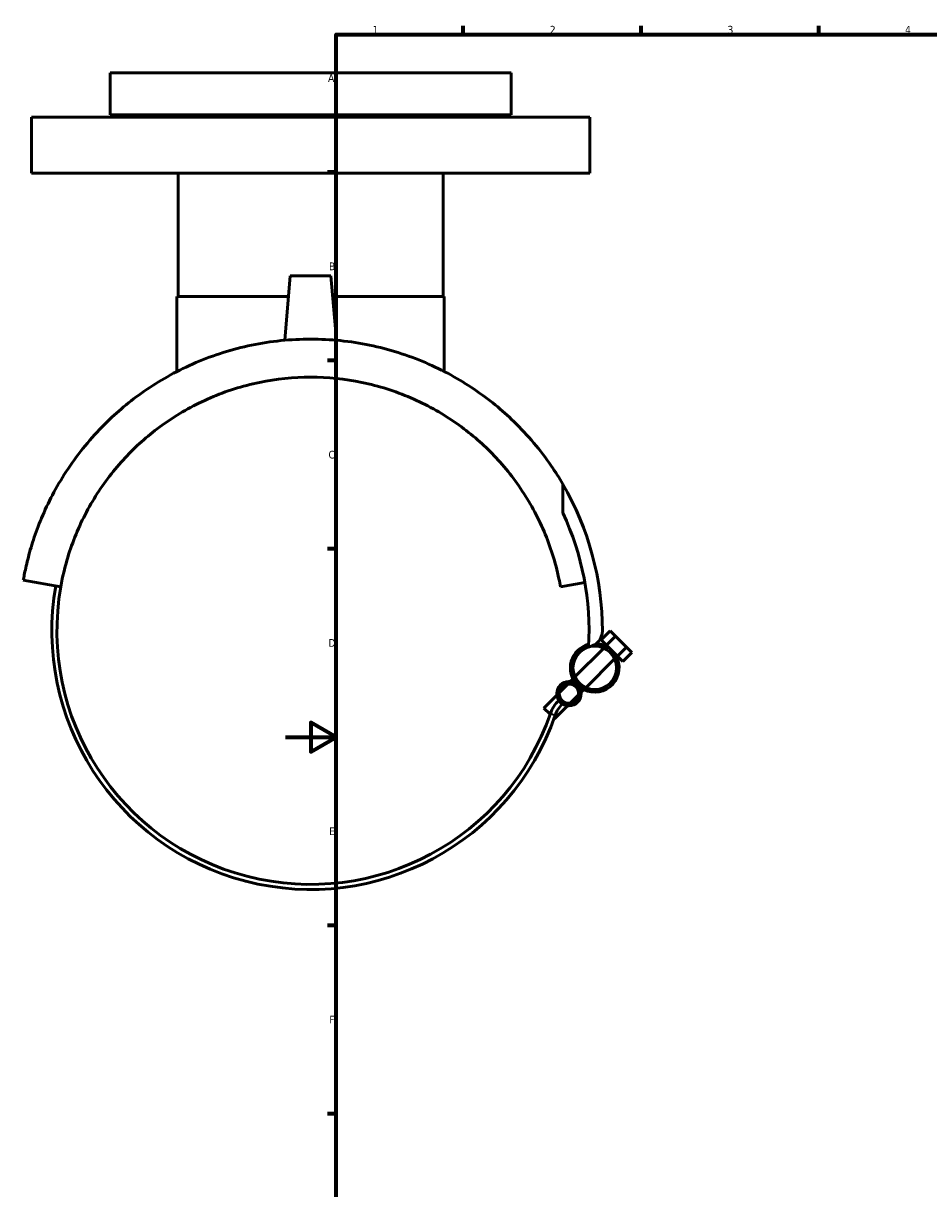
# Model space of a CAD drawing. Header units: millimetres. Extents: x -103 to 1023, y -302 to 1718.
# Tile 2 of 6: x -103 to 254, y 119 to 578. Entities that reach past the tile are written whole.
import ezdxf

# ---------------------------------------------------------------- set-up
doc = ezdxf.new("R2010")
doc.units = ezdxf.units.MM
for name, color, linetype, lineweight in [('Border (ANSI)', 7, 'Continuous', 70), ('Visible (ANSI)', 7, 'Continuous', 50), ('Visible Narrow (ANSI)', 7, 'Continuous', 35)]:
    doc.layers.add(name, color=color, linetype=linetype, lineweight=lineweight)
doc.styles.add('Note Text (ANSI)', font='tahoma.ttf')

# ---------------------------------------------------------------- blocks, each defined once
blk = doc.blocks.new('Borders Default Border')
at = {"layer": 'Border (ANSI)'}
for p, q in [((70.08, 574), (70.08, 577.45)), ((140.17, 574), (140.17, 577.45)), ((210.25, 574), (210.25, 577.45)), ((20, 519.75), (16.55, 519.75)), ((20, 445.5), (16.55, 445.5)), ((20, 371.25), (16.55, 371.25)), ((20, 222.75), (16.55, 222.75)), ((20, 148.5), (16.55, 148.5))]:
    blk.add_line(p, q, dxfattribs=at)
at = {"layer": 'Border (ANSI)', "flags": 128}
for points in [[(20, 20), (20, 574), (821, 574), (821, 20), (20, 20)], [(0, 297), (20, 297), (10, 302.77), (10, 291.23), (20, 297)]]:
    blk.add_lwpolyline(points, dxfattribs=at)
at = {"layer": 'Border (ANSI)', "char_height": 3.05, "attachment_point": 7, "style": 'Note Text (ANSI)'}
for s, insert in [('1', (34.35, 574.4)), ('2', (104.2, 574.4)), ('3', (174.26, 574.34)), ('4', (244.23, 574.4)), ('A', (16.78, 555.35)), ('B', (17.15, 481.1)), ('C', (16.95, 406.8)), ('D', (16.96, 332.6)), ('E', (17.21, 258.35)), ('F', (17.29, 184.1))]:
    blk.add_mtext(s, dxfattribs=dict(at, insert=insert))

msp = doc.modelspace()

# ---------------------------------------------------------------- linework, layer by layer
at = {"layer": 'Visible (ANSI)'}
for p, q in [((-69.089, 558.927), (88.911, 558.927)), ((-69.089, 558.927), (-69.089, 542.427)), ((88.911, 558.927), (88.911, 542.427)), ((-69.089, 542.427), (88.911, 542.427)), ((-50.989, 542.427), (-50.989, 541.427)), ((70.811, 542.427), (70.811, 541.427)), ((-100.089, 541.427), (119.911, 541.427)), ((-100.089, 541.427), (-100.089, 519.427)), ((119.911, 541.427), (119.911, 519.427)), ((-100.089, 519.427), (119.911, 519.427)), ((-42.289, 519.427), (-42.289, 470.677)), ((62.111, 519.427), (62.111, 470.677)), ((1.911, 478.927), (-0.316, 453.472)), ((17.911, 478.927), (1.911, 478.927)), ((17.911, 478.927), (20.138, 453.472)), ((-42.789, 470.677), (1.189, 470.677)), ((-42.789, 470.677), (-42.789, 441.141)), ((18.633, 470.677), (62.611, 470.677)), ((62.611, 470.677), (62.611, 441.141)), ((109.323, 385.427), (109.323, 396.739)), ((-88.57, 356.292), (-103.342, 358.897)), ((117.994, 357.985), (108.392, 356.292)), ((124.464, 335.347), (127.999, 338.882)), ((126.585, 333.226), (130.121, 336.761)), ((127.999, 338.882), (130.121, 336.761)), ((130.121, 336.761), (134.363, 332.518)), ((114.098, 320.738), (125.496, 332.136)), ((126.585, 333.226), (124.464, 335.347)), ((126.245, 332.886), (126.585, 333.226)), ((128.706, 331.104), (126.585, 333.226)), ((130.828, 328.983), (128.706, 331.104)), ((130.828, 328.983), (134.363, 332.518)), ((134.363, 332.518), (136.485, 330.397)), ((118.34, 316.496), (129.739, 327.894)), ((130.488, 328.643), (130.828, 328.983)), ((132.949, 326.862), (130.828, 328.983)), ((132.949, 326.862), (136.485, 330.397)), ((107.965, 314.606), (111.264, 317.904)), ((112.264, 318.904), (113.349, 319.989)), ((101.836, 308.477), (106.965, 313.605)), ((112.208, 310.363), (115.506, 313.662)), ((116.507, 314.662), (117.591, 315.746)), ((104.329, 305.984), (101.836, 308.477)), ((106.079, 304.234), (111.208, 309.363)), ((106.079, 304.234), (105.896, 304.417))]:
    msp.add_line(p, q, dxfattribs=at)
for centre, radius in [((121.918, 324.316), 8.6), ((111.736, 314.134), 4.8), ((111.736, 314.134), 3.8)]:
    msp.add_circle(centre, radius, dxfattribs=at)
for centre, radius, start, end in [((9.911, 338.927), 115, 0, 30.17931), ((9.911, 338.927), 109.75, 356.6934, 25.06761), ((9.911, 338.927), 102, 170, 340.94695), ((9.911, 338.927), 100, 170, 340.94695), ((118.507, 338.927), 6.404, 278.72688, 0), ((121.918, 324.316), 9.6, 104.39059, 225), ((121.918, 324.316), 9.6, 225, 86.68094), ((117.439, 301.791), 13.76, 135, 160.94695), ((117.439, 301.791), 11.76, 135, 160.94695)]:
    msp.add_arc(centre, radius, start, end, dxfattribs=at)
for points, knots in [([(9.911, 453.927), (2.129, 453.927), (-5.726, 453.125), (-20.982, 449.974), (-28.382, 447.626), (-42.235, 441.702), (-48.705, 438.119), (-60.404, 430.2), (-65.634, 425.864), (-75.789, 416.01), (-80.737, 410.079), (-89.098, 397.892), (-92.512, 391.632), (-96.521, 382.609), (-97.666, 379.682), (-99.627, 374.074), (-100.442, 371.389), (-101.447, 367.668), (-101.744, 366.487), (-102.268, 364.271), (-102.495, 363.234), (-102.88, 361.378), (-103.038, 360.558), (-103.268, 359.32), (-103.342, 358.897), (-103.342, 358.897)], [20.9012638, 20.9012638, 20.9012638, 20.9012638, 23.2358389, 23.2358389, 25.570414, 25.570414, 27.9049891, 27.9049891, 30.2395642, 30.2395642, 33.130305, 33.130305, 36.0210459, 36.0210459, 37.4664163, 37.4664163, 38.9117867, 38.9117867, 39.6344719, 39.6344719, 40.3571571, 40.3571571, 41.0798423, 41.0798423, 41.8025275, 41.8025275, 41.8025275, 41.8025275]), ([(109.323, 396.739), (107.913, 399.164), (106.385, 401.587), (100.559, 410.079), (95.611, 416.01), (85.455, 425.864), (80.226, 430.2), (68.527, 438.119), (62.057, 441.702), (48.204, 447.626), (40.803, 449.974), (25.548, 453.125), (17.693, 453.927), (9.911, 453.927)], [7.534225, 7.534225, 7.534225, 7.534225, 8.6722225, 8.6722225, 11.5629634, 11.5629634, 13.8975385, 13.8975385, 16.2321136, 16.2321136, 18.5666887, 18.5666887, 20.9012638, 20.9012638, 20.9012638, 20.9012638]), ([(-88.57, 356.292), (-88.385, 357.341), (-88.184, 358.381), (-86.604, 365.931), (-84.627, 372.16), (-79.554, 384.07), (-76.455, 389.739), (-69.284, 400.32), (-65.209, 405.229), (-56.663, 413.775), (-51.936, 417.765), (-41.453, 424.963), (-35.696, 428.171), (-23.454, 433.432), (-16.953, 435.491), (-3.631, 438.239), (3.191, 438.927), (9.911, 438.927)], [1.8079602, 1.8079602, 1.8079602, 1.8079602, 2.1487752, 2.1487752, 4.2975504, 4.2975504, 6.4463255, 6.4463255, 8.5951007, 8.5951007, 10.6110896, 10.6110896, 12.6270785, 12.6270785, 14.6430674, 14.6430674, 16.6590564, 16.6590564, 16.6590564, 16.6590564]), ([(9.911, 438.927), (16.631, 438.927), (23.453, 438.239), (36.775, 435.491), (43.276, 433.432), (55.518, 428.171), (61.275, 424.963), (71.757, 417.765), (76.485, 413.775), (85.031, 405.229), (89.106, 400.32), (96.277, 389.739), (99.376, 384.07), (104.449, 372.16), (106.426, 365.931), (108.006, 358.381), (108.207, 357.341), (108.392, 356.292)], [16.6590564, 16.6590564, 16.6590564, 16.6590564, 18.6750453, 18.6750453, 20.6910342, 20.6910342, 22.7070231, 22.7070231, 24.723012, 24.723012, 26.8717872, 26.8717872, 29.0205624, 29.0205624, 31.1693375, 31.1693375, 31.5101525, 31.5101525, 31.5101525, 31.5101525])]:
    msp.add_open_spline(points, degree=3, knots=knots, dxfattribs=at)
at = {"layer": 'Visible Narrow (ANSI)'}
msp.add_line((104.444, 306.279), (106.311, 305.634), dxfattribs=at)

# ---------------------------------------------------------------- block references
msp.add_blockref('Borders Default Border', (0, 0))

doc.saveas('drawing.dxf')
